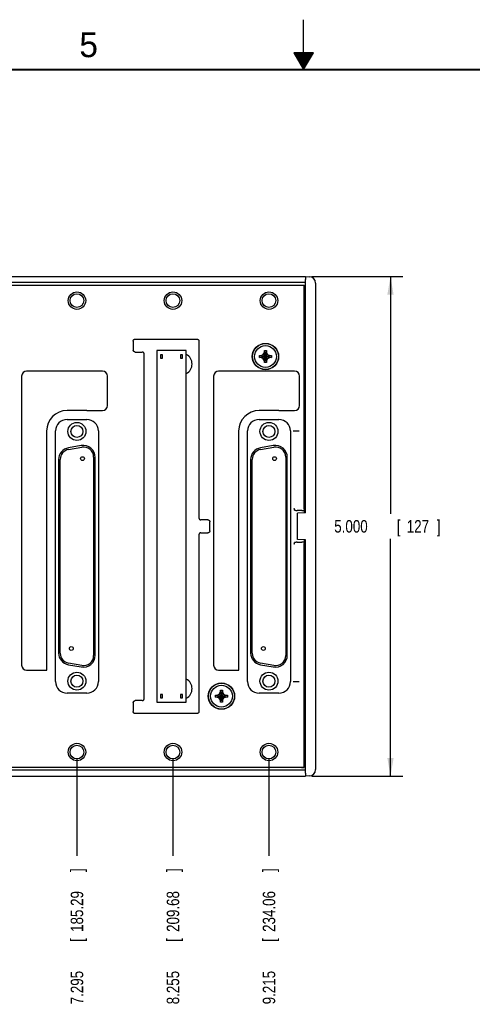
# Model space of a CAD drawing. Header units: inches. Extents: x 0 to 34, y 0 to 22.
# Tile 6 of 29: x 14.2 to 18.7, y 12.1 to 22. Entities that reach past the tile are written whole.
import ezdxf

# ---------------------------------------------------------------- set-up
doc = ezdxf.new("R2010")
doc.units = ezdxf.units.IN
doc.header["$LTSCALE"] = 1.87
doc.header["$MEASUREMENT"] = 0
doc.layers.get('0').update_dxf_attribs({"linetype": 'CONTINUOUS'})
doc.layers.add('DIMENSIONS', color=7, linetype='CONTINUOUS')
doc.styles.get("Standard").update_dxf_attribs({"font": 'txt', "width": 0.8})
doc.dimstyles.new('DIMSTYLE_1', dxfattribs={"dimtxt": 0.125, "dimasz": 0.18, "dimexe": 0.18, "dimexo": 0.0625, "dimgap": 0.09, "dimtad": 0, "dimtih": 1, "dimtoh": 1, "dimdec": 3, "dimzin": 4, "dimdsep": 46, "dimtxsty": 'STANDARD', "dimblk": '_FILLED', "dimblk1": '_FILLED', "dimblk2": '_FILLED', "dimcen": 0.09, "dimadec": 0, "dimazin": 0, "dimtp": 0.01, "dimtm": 0.01, "dimtfac": 1, "dimtdec": 3, "dimtofl": 0, "dimtmove": 0, "dimatfit": 3, "dimldrblk": '_FILLED', "dimfxl": 1, "dimtolj": 1, "dimtzin": 4, "dimarcsym": 0})
doc.dimstyles.new('DIMSTYLE_2', dxfattribs={"dimtxt": 0.125, "dimasz": 0.18, "dimexe": 0.18, "dimexo": 0.0625, "dimgap": 0.09, "dimtad": 0, "dimtih": 1, "dimtoh": 1, "dimdec": 3, "dimzin": 4, "dimdsep": 46, "dimtxsty": 'STANDARD', "dimblk": '_FILLED', "dimblk1": '_FILLED', "dimblk2": '_FILLED', "dimcen": 0.09, "dimadec": 0, "dimazin": 0, "dimtp": 0.01, "dimtm": 0.01, "dimtfac": 1, "dimtdec": 3, "dimtofl": 0, "dimtmove": 0, "dimatfit": 3, "dimldrblk": '_FILLED', "dimfxl": 1, "dimtolj": 1, "dimtzin": 4, "dimarcsym": 0})

# ---------------------------------------------------------------- blocks, each defined once
blk = doc.blocks.new('*D26')
at = {"layer": 'DIMENSIONS', "color": 2, "linetype": 'CONTINUOUS'}
blk.add_line((14.7334, 14.605), (14.7334, 13.6295), dxfattribs=at)
at = {"layer": 'DIMENSIONS', "color": 2, "linetype": 'CONTINUOUS', "width": 0.8}
for s, p in [(']', (14.7959, 13.467)), ('185.29', (14.7959, 12.867)), ('[', (14.7959, 12.767)), ('7.295', (14.7959, 12.142))]:
    blk.add_text(s, height=0.125, rotation=90, dxfattribs=at).set_placement(p)
blk = doc.blocks.new('_FILLED')
at = {"color": 0, "linetype": 'BYBLOCK'}
blk.add_solid([(0, 0), (-1, 0.174), (-1, -0.174)], dxfattribs=at)
blk = doc.blocks.new('*D27')
at = {"layer": 'DIMENSIONS', "color": 2, "linetype": 'CONTINUOUS'}
blk.add_line((15.6934, 14.605), (15.6934, 13.6295), dxfattribs=at)
at = {"layer": 'DIMENSIONS', "color": 2, "linetype": 'CONTINUOUS', "width": 0.8}
for s, p in [(']', (15.7559, 13.467)), ('209.68', (15.7559, 12.867)), ('[', (15.7559, 12.767)), ('8.255', (15.7559, 12.142))]:
    blk.add_text(s, height=0.125, rotation=90, dxfattribs=at).set_placement(p)
blk = doc.blocks.new('*D28')
at = {"layer": 'DIMENSIONS', "color": 2, "linetype": 'CONTINUOUS'}
blk.add_line((16.6534, 14.605), (16.6534, 13.6295), dxfattribs=at)
at = {"layer": 'DIMENSIONS', "color": 2, "linetype": 'CONTINUOUS', "width": 0.8}
for s, p in [(']', (16.7159, 13.467)), ('234.06', (16.7159, 12.867)), ('[', (16.7159, 12.767)), ('9.215', (16.7159, 12.142))]:
    blk.add_text(s, height=0.125, rotation=90, dxfattribs=at).set_placement(p)
blk = doc.blocks.new('*D35')
at = {"layer": 'DIMENSIONS', "color": 2, "linetype": 'CONTINUOUS'}
for p, q in [((17.0809, 19.4275), (17.9934, 19.4275)), ((17.8684, 19.4275), (17.8684, 17.0525)), ((17.8684, 14.4275), (17.8684, 16.8025)), ((17.0809, 14.4275), (17.9934, 14.4275))]:
    blk.add_line(p, q, dxfattribs=at)
at = {"layer": 'DIMENSIONS', "color": 2, "linetype": 'CONTINUOUS', "xscale": 0.18, "yscale": 0.18, "zscale": 0.18}
for p, rotation in [((17.8684, 19.4275), 90), ((17.8684, 14.4275), 270)]:
    blk.add_blockref('_FILLED', p, dxfattribs=dict(at, rotation=rotation))
at = {"layer": 'DIMENSIONS', "color": 2, "linetype": 'CONTINUOUS', "width": 0.8}
for s, p in [('5.000', (17.3059, 16.865)), ('[', (17.9309, 16.865)), ('127', (18.0309, 16.865)), (']', (18.3309, 16.865))]:
    blk.add_text(s, height=0.125, dxfattribs=at).set_placement(p)

msp = doc.modelspace()

# ---------------------------------------------------------------- linework, layer by layer
at = {"color": 2, "linetype": 'CONTINUOUS'}
for p, q in [((17, 21.5), (17, 22)), ((16.902, 21.6697), (17, 21.5)), ((17.098, 21.6697), (16.902, 21.6697)), ((16.9076, 21.66), (17.0924, 21.66)), ((16.9134, 21.65), (17.0866, 21.65)), ((16.9192, 21.64), (17.0808, 21.64)), ((16.925, 21.63), (17.0751, 21.63)), ((16.9307, 21.62), (17.0693, 21.62)), ((16.9365, 21.61), (17.0635, 21.61)), ((16.9423, 21.6), (17.0578, 21.6)), ((16.9481, 21.59), (17.052, 21.59)), ((17, 21.5), (17.098, 21.6697)), ((16.9538, 21.58), (17.0462, 21.58)), ((16.9596, 21.57), (17.0404, 21.57)), ((16.9654, 21.56), (17.0347, 21.56)), ((16.9712, 21.55), (17.0289, 21.55)), ((16.9769, 21.54), (17.0231, 21.54)), ((16.9827, 21.53), (17.0173, 21.53)), ((16.9885, 21.52), (17.0116, 21.52)), ((16.9942, 21.51), (17.0058, 21.51))]:
    msp.add_line(p, q, dxfattribs=at)
at = {"color": 7, "linetype": 'CONTINUOUS'}
for p, q in [((7.5384, 19.4275), (17.0184, 19.4275)), ((17.0184, 19.4275), (17.0581, 19.4261)), ((17.0184, 19.3675), (7.5384, 19.3675)), ((7.5484, 19.3425), (16.9784, 19.3425)), ((17.0056, 19.3397), (7.5512, 19.3397)), ((16.9784, 19.3425), (17.0065, 19.3405)), ((17.0065, 19.3405), (17.0056, 19.3397)), ((17.0056, 17.1006), (17.0056, 19.3397)), ((17.0065, 19.3405), (17.0065, 18.8925)), ((17.0184, 17.0625), (17.0184, 19.3975)), ((17.1184, 19.3636), (17.1184, 14.4913)), ((17.0184, 18.9475), (17.0065, 18.9475)), ((17.0084, 18.8925), (17.0065, 18.8925)), ((17.0084, 17.0619), (17.0084, 18.8925)), ((17.0184, 18.8775), (17.0084, 18.8771)), ((15.2964, 18.7825), (15.2964, 18.6925)), ((15.3164, 18.8025), (15.9324, 18.8025)), ((15.9524, 18.7825), (15.9524, 17.0125)), ((15.3164, 18.6725), (15.3864, 18.6725)), ((15.4064, 15.2025), (15.4064, 18.6525)), ((15.8269, 18.6875), (15.5319, 18.6875)), ((15.5319, 18.6875), (15.5319, 15.1675)), ((15.5884, 18.643), (15.5704, 18.643)), ((15.5704, 18.643), (15.5704, 18.612)), ((15.5884, 18.612), (15.5884, 18.643)), ((15.7884, 18.643), (15.7704, 18.643)), ((15.7704, 18.643), (15.7704, 18.612)), ((15.7884, 18.612), (15.7884, 18.643)), ((15.8269, 15.1675), (15.8269, 18.6875)), ((16.5576, 18.618), (16.6793, 18.6369)), ((16.5576, 18.6369), (16.6793, 18.618)), ((16.5582, 18.637), (16.5764, 18.637)), ((16.5764, 18.637), (16.597, 18.6488)), ((16.5764, 18.618), (16.6604, 18.637)), ((16.5764, 18.637), (16.6604, 18.618)), ((16.597, 18.6488), (16.6089, 18.6695)), ((16.597, 18.6061), (16.6398, 18.6488)), ((16.6398, 18.6061), (16.597, 18.6488)), ((16.6089, 18.5666), (16.6279, 18.6883)), ((16.6279, 18.5666), (16.6089, 18.6883)), ((16.6089, 18.6695), (16.6089, 18.6877)), ((16.6089, 18.5855), (16.6279, 18.6695)), ((16.6279, 18.5855), (16.6089, 18.6695)), ((16.6279, 18.6877), (16.6279, 18.6695)), ((16.6279, 18.6695), (16.6398, 18.6488)), ((16.6398, 18.6488), (16.6604, 18.637)), ((16.6604, 18.637), (16.6787, 18.637)), ((15.5704, 18.612), (15.5884, 18.612)), ((15.7704, 18.612), (15.7884, 18.612)), ((16.5764, 18.618), (16.5582, 18.618)), ((16.597, 18.6061), (16.5764, 18.618)), ((16.6089, 18.5855), (16.597, 18.6061)), ((16.6089, 18.5672), (16.6089, 18.5855)), ((16.6398, 18.6061), (16.6279, 18.5855)), ((16.6279, 18.5855), (16.6279, 18.5672)), ((16.6604, 18.618), (16.6398, 18.6061)), ((16.6787, 18.618), (16.6604, 18.618)), ((14.9884, 18.4815), (14.2304, 18.4815)), ((16.9084, 18.4815), (16.1504, 18.4815)), ((14.1804, 18.4315), (14.1804, 15.5365)), ((15.0384, 18.1365), (15.0384, 18.4315)), ((16.1004, 18.4315), (16.1004, 15.5365)), ((16.9584, 18.1365), (16.9584, 18.4315)), ((14.8324, 18.0865), (14.6354, 18.0865)), ((14.8324, 18.0861), (14.9884, 18.0865)), ((16.7524, 18.0865), (16.5554, 18.0865)), ((16.7524, 18.0861), (16.9084, 18.0865)), ((14.6344, 17.9976), (14.8324, 17.9976)), ((16.5544, 17.9976), (16.7524, 17.9976)), ((14.4304, 17.8815), (14.4304, 15.4865)), ((14.5192, 15.3725), (14.5192, 17.8825)), ((14.9476, 17.8825), (14.9476, 15.3725)), ((16.3504, 17.8815), (16.3504, 15.4865)), ((16.4392, 15.3725), (16.4392, 17.8825)), ((16.8676, 17.8825), (16.8676, 15.3725)), ((16.8948, 17.8825), (16.9562, 17.8825)), ((14.649, 17.6965), (14.783, 17.7201)), ((14.7761, 17.7356), (14.6491, 17.7132)), ((16.569, 17.6965), (16.703, 17.7201)), ((16.6961, 17.7356), (16.5691, 17.7132)), ((14.5499, 17.5951), (14.5499, 15.6598)), ((14.5664, 15.6569), (14.5664, 17.598)), ((14.9004, 17.6216), (14.9004, 15.6333)), ((14.9169, 15.6375), (14.9169, 17.6175)), ((16.4699, 17.5951), (16.4699, 15.6598)), ((16.4864, 15.6569), (16.4864, 17.598)), ((16.8204, 17.6216), (16.8204, 15.6333)), ((16.8369, 15.6375), (16.8369, 17.6175)), ((16.9091, 17.0896), (16.9079, 17.0928)), ((16.983, 17.0875), (16.9341, 17.0875)), ((17.0184, 17.0625), (16.9384, 17.0583)), ((16.9384, 16.7966), (16.9384, 17.0583)), ((17.0059, 17.0906), (17.008, 17.0853)), ((16.0424, 16.9925), (15.9724, 16.9925)), ((16.0624, 16.8825), (16.0624, 16.9725)), ((15.9724, 16.8625), (16.0424, 16.8625)), ((15.9524, 16.8425), (15.9524, 15.0725)), ((16.9079, 16.7621), (16.9091, 16.7653)), ((16.9341, 16.7675), (16.983, 16.7675)), ((17.0184, 16.7925), (16.9384, 16.7966)), ((17.008, 16.7696), (17.0059, 16.7643)), ((17.0084, 14.9625), (17.0084, 16.793)), ((17.0184, 14.4574), (17.0184, 16.7925)), ((17.0056, 14.5152), (17.0056, 16.7544)), ((14.2304, 15.4865), (14.4311, 15.4865)), ((14.783, 15.5348), (14.649, 15.5584)), ((14.6491, 15.5417), (14.7761, 15.5193)), ((16.1504, 15.4865), (16.3511, 15.4865)), ((16.703, 15.5348), (16.569, 15.5584)), ((16.5691, 15.5417), (16.6961, 15.5193)), ((16.1879, 15.1666), (16.1689, 15.2883)), ((16.1689, 15.1666), (16.1879, 15.2883)), ((16.1689, 15.2695), (16.1689, 15.2877)), ((16.1879, 15.2877), (16.1879, 15.2695)), ((16.8948, 15.3725), (16.9562, 15.3725)), ((14.8324, 15.2573), (14.6344, 15.2573)), ((15.3864, 15.1825), (15.3164, 15.1825)), ((15.5884, 15.243), (15.5704, 15.243)), ((15.5704, 15.243), (15.5704, 15.212)), ((15.5704, 15.212), (15.5884, 15.212)), ((15.5884, 15.212), (15.5884, 15.243)), ((15.7884, 15.243), (15.7704, 15.243)), ((15.7704, 15.243), (15.7704, 15.212)), ((15.7704, 15.212), (15.7884, 15.212)), ((15.7884, 15.212), (15.7884, 15.243)), ((16.1176, 15.218), (16.2393, 15.2369)), ((16.1176, 15.2369), (16.2393, 15.218)), ((16.1182, 15.237), (16.1364, 15.237)), ((16.1364, 15.218), (16.1182, 15.218)), ((16.1364, 15.237), (16.157, 15.2488)), ((16.1364, 15.218), (16.2204, 15.237)), ((16.1364, 15.237), (16.2204, 15.218)), ((16.157, 15.2061), (16.1364, 15.218)), ((16.157, 15.2488), (16.1689, 15.2695)), ((16.1998, 15.2061), (16.157, 15.2488)), ((16.157, 15.2061), (16.1998, 15.2488)), ((16.1689, 15.1855), (16.157, 15.2061)), ((16.1879, 15.1855), (16.1689, 15.2695)), ((16.1689, 15.1855), (16.1879, 15.2695)), ((16.1689, 15.1672), (16.1689, 15.1855)), ((16.1879, 15.2695), (16.1998, 15.2488)), ((16.1998, 15.2061), (16.1879, 15.1855)), ((16.1879, 15.1855), (16.1879, 15.1672)), ((16.1998, 15.2488), (16.2204, 15.237)), ((16.2204, 15.218), (16.1998, 15.2061)), ((16.2204, 15.237), (16.2387, 15.237)), ((16.2387, 15.218), (16.2204, 15.218)), ((16.7524, 15.2573), (16.5544, 15.2573)), ((15.2964, 15.1625), (15.2964, 15.0725)), ((15.5319, 15.1675), (15.8269, 15.1675)), ((15.9324, 15.0525), (15.3164, 15.0525)), ((17.0084, 14.9625), (17.0065, 14.9625)), ((17.0065, 14.5144), (17.0065, 14.9625)), ((17.0184, 14.9075), (17.0065, 14.9075)), ((17.0184, 14.9775), (17.0084, 14.9778)), ((16.9784, 14.5125), (7.5484, 14.5125)), ((7.5512, 14.5152), (17.0056, 14.5152)), ((16.9784, 14.5125), (17.0065, 14.5144)), ((17.0065, 14.5144), (17.0056, 14.5152)), ((17.0184, 14.4875), (7.5384, 14.4875)), ((7.5384, 14.4275), (17.0184, 14.4275)), ((17.0581, 14.4288), (17.0184, 14.4275))]:
    msp.add_line(p, q, dxfattribs=at)
at = {"color": 7, "linetype": 'CONTINUOUS', "const_width": 0.02}
msp.add_lwpolyline([(33.5, 21.5), (0.5, 21.5)], dxfattribs=at)
at = {"color": 7, "linetype": 'CONTINUOUS'}
for centre, radius in [((14.7334, 19.1875), 0.0875), ((14.7334, 19.1875), 0.069), ((15.6934, 19.1875), 0.0875), ((15.6934, 19.1875), 0.069), ((16.6534, 19.1875), 0.0875), ((16.6534, 19.1875), 0.069), ((16.6184, 18.6275), 0.1317), ((16.6184, 18.6275), 0.13), ((16.6184, 18.6275), 0.1095), ((14.7334, 17.8775), 0.09), ((16.6534, 17.8775), 0.09), ((14.7334, 17.8775), 0.06), ((16.6534, 17.8775), 0.06), ((14.7894, 17.6055), 0.019), ((16.7094, 17.6055), 0.019), ((14.6774, 15.704), 0.019), ((16.5974, 15.704), 0.019), ((14.7334, 15.3775), 0.09), ((14.7334, 15.3775), 0.06), ((16.6534, 15.3775), 0.09), ((16.6534, 15.3775), 0.06), ((16.1784, 15.2275), 0.1317), ((16.1784, 15.2275), 0.13), ((16.1784, 15.2275), 0.1095), ((14.7334, 14.6675), 0.0875), ((14.7334, 14.6675), 0.069), ((15.6934, 14.6675), 0.0875), ((15.6934, 14.6675), 0.069), ((16.6534, 14.6675), 0.0875), ((16.6534, 14.6675), 0.069)]:
    msp.add_circle(centre, radius, dxfattribs=at)
for centre, radius, start, end in [((17.0559, 19.3636), 0.0625, 0, 88), ((15.7784, 18.5525), 0.1065, 297.1017, 62.8983), ((14.2304, 18.4315), 0.05, 90, 180), ((14.9884, 18.4315), 0.05, 0, 90), ((16.1504, 18.4315), 0.05, 90, 180), ((16.9084, 18.4315), 0.05, 0, 90), ((14.6354, 17.8815), 0.205, 90, 180), ((14.9884, 18.1365), 0.05, 270, 360), ((16.5554, 17.8815), 0.205, 90, 180), ((16.9084, 18.1365), 0.05, 270, 360), ((14.6344, 17.8825), 0.1152, 90, 180), ((14.8324, 17.8825), 0.1152, 0, 90), ((16.5544, 17.8825), 0.1152, 90, 180), ((16.7524, 17.8825), 0.1152, 0, 90), ((14.6699, 17.5951), 0.12, 100, 180), ((14.6664, 17.598), 0.1, 100, 180), ((14.7969, 17.6175), 0.12, 0, 100), ((14.8004, 17.6216), 0.1, 0, 100), ((16.5899, 17.5951), 0.12, 100, 180), ((16.5864, 17.598), 0.1, 100, 180), ((16.7169, 17.6175), 0.12, 0, 100), ((16.7204, 17.6216), 0.1, 0, 100), ((14.6699, 15.6598), 0.12, 180, 260), ((14.6664, 15.6569), 0.1, 180, 260), ((14.7969, 15.6375), 0.12, 260, 360), ((14.8004, 15.6333), 0.1, 260, 360), ((16.5899, 15.6598), 0.12, 180, 260), ((16.5864, 15.6569), 0.1, 180, 260), ((16.7169, 15.6375), 0.12, 260, 360), ((16.7204, 15.6333), 0.1, 260, 360), ((14.2304, 15.5365), 0.05, 180, 270), ((16.1504, 15.5365), 0.05, 180, 270), ((15.7784, 15.3025), 0.1065, 297.1017, 62.8983), ((14.6344, 15.3725), 0.1152, 180, 270), ((14.8324, 15.3725), 0.1152, 270, 0), ((16.5544, 15.3725), 0.1152, 180, 270), ((16.7524, 15.3725), 0.1152, 270, 0), ((17.0559, 14.4913), 0.0625, 272, 360)]:
    msp.add_arc(centre, radius, start, end, dxfattribs=at)
for points, knots in [([(17.0184, 19.4275), (17.0184, 19.4274), (17.0184, 19.4273), (17.0184, 19.4269), (17.0184, 19.4264), (17.0184, 19.4256), (17.0184, 19.4246), (17.0184, 19.4234), (17.0184, 19.422), (17.0184, 19.4204), (17.0184, 19.4186), (17.0184, 19.4167), (17.0184, 19.4146), (17.0184, 19.4124), (17.0184, 19.4101), (17.0184, 19.4077), (17.0184, 19.4052), (17.0184, 19.4027), (17.0184, 19.4001), (17.0184, 19.3983), (17.0184, 19.3975)], [0, 0, 0, 0, 0.003776, 0.015133, 0.033986, 0.060196, 0.093565, 0.133844, 0.180725, 0.233852, 0.29282, 0.357179, 0.426438, 0.500065, 0.577499, 0.658147, 0.741394, 0.826604, 0.913127, 1, 1, 1, 1]), ([(15.2964, 18.7825), (15.2964, 18.7831), (15.2965, 18.7844), (15.2968, 18.7864), (15.2972, 18.7883), (15.2979, 18.7901), (15.2987, 18.7919), (15.2998, 18.7936), (15.3009, 18.7952), (15.3022, 18.7966), (15.3037, 18.7979), (15.3053, 18.7991), (15.307, 18.8001), (15.3087, 18.801), (15.3106, 18.8016), (15.3125, 18.8021), (15.3144, 18.8024), (15.3158, 18.8025), (15.3164, 18.8025)], [0, 0, 0, 0, 0.06236, 0.12502, 0.187678, 0.250028, 0.31237, 0.375015, 0.43766, 0.5, 0.56234, 0.624985, 0.68763, 0.749972, 0.812322, 0.87498, 0.93764, 1, 1, 1, 1]), ([(15.9324, 18.8025), (15.9331, 18.8025), (15.9344, 18.8024), (15.9363, 18.8021), (15.9382, 18.8016), (15.9401, 18.801), (15.9419, 18.8001), (15.9435, 18.7991), (15.9451, 18.7979), (15.9466, 18.7966), (15.9479, 18.7952), (15.9491, 18.7936), (15.9501, 18.7919), (15.9509, 18.7901), (15.9516, 18.7883), (15.9521, 18.7864), (15.9523, 18.7844), (15.9524, 18.7831), (15.9524, 18.7825)], [0, 0, 0, 0, 0.06236, 0.12502, 0.187678, 0.250028, 0.31237, 0.375015, 0.43766, 0.5, 0.56234, 0.624985, 0.68763, 0.749972, 0.812322, 0.87498, 0.93764, 1, 1, 1, 1]), ([(15.3164, 18.6725), (15.3158, 18.6725), (15.3144, 18.6725), (15.3125, 18.6728), (15.3106, 18.6733), (15.3087, 18.6739), (15.307, 18.6748), (15.3053, 18.6758), (15.3037, 18.677), (15.3022, 18.6783), (15.3009, 18.6797), (15.2998, 18.6813), (15.2987, 18.683), (15.2979, 18.6848), (15.2972, 18.6866), (15.2968, 18.6885), (15.2965, 18.6905), (15.2964, 18.6918), (15.2964, 18.6925)], [0, 0, 0, 0, 0.06236, 0.12502, 0.187678, 0.250028, 0.31237, 0.375015, 0.43766, 0.5, 0.56234, 0.624985, 0.68763, 0.749972, 0.812322, 0.87498, 0.93764, 1, 1, 1, 1]), ([(15.4064, 18.6525), (15.4064, 18.6531), (15.4063, 18.6544), (15.4061, 18.6564), (15.4056, 18.6583), (15.4049, 18.6601), (15.4041, 18.6619), (15.4031, 18.6636), (15.4019, 18.6652), (15.4006, 18.6666), (15.3991, 18.6679), (15.3975, 18.6691), (15.3959, 18.6701), (15.3941, 18.671), (15.3922, 18.6716), (15.3903, 18.6721), (15.3884, 18.6724), (15.3871, 18.6725), (15.3864, 18.6725)], [0, 0, 0, 0, 0.06236, 0.12502, 0.187678, 0.250028, 0.31237, 0.375015, 0.43766, 0.5, 0.56234, 0.624985, 0.68763, 0.749972, 0.812322, 0.87498, 0.93764, 1, 1, 1, 1]), ([(16.5574, 18.6275), (16.5574, 18.6285), (16.5574, 18.6306), (16.5575, 18.6338), (16.5575, 18.6359), (16.5576, 18.6369)], [0, 0, 0, 0, 0.333651, 0.66705, 1, 1, 1, 1]), ([(16.5576, 18.6369), (16.5576, 18.6369), (16.5578, 18.6369), (16.558, 18.6369), (16.5581, 18.637), (16.5582, 18.637)], [0, 0, 0, 0, 0.333117, 0.666389, 1, 1, 1, 1]), ([(16.6089, 18.6883), (16.6105, 18.6884), (16.6137, 18.6884), (16.6184, 18.6885), (16.6232, 18.6884), (16.6263, 18.6884), (16.6279, 18.6883)], [0, 0, 0, 0, 0.249818, 0.5, 0.750182, 1, 1, 1, 1]), ([(16.6089, 18.6877), (16.6089, 18.6878), (16.6089, 18.6879), (16.6089, 18.6881), (16.6089, 18.6882), (16.6089, 18.6883)], [0, 0, 0, 0, 0.333592, 0.666883, 1, 1, 1, 1]), ([(16.6279, 18.6883), (16.6279, 18.6882), (16.6279, 18.6881), (16.6279, 18.6879), (16.6279, 18.6878), (16.6279, 18.6877)], [0, 0, 0, 0, 0.333117, 0.66645, 1, 1, 1, 1]), ([(16.6787, 18.637), (16.6787, 18.637), (16.6789, 18.6369), (16.6791, 18.6369), (16.6792, 18.6369), (16.6793, 18.6369)], [0, 0, 0, 0, 0.333611, 0.666883, 1, 1, 1, 1]), ([(16.6793, 18.6369), (16.6793, 18.6359), (16.6794, 18.6338), (16.6794, 18.6306), (16.6794, 18.6285), (16.6794, 18.6275)], [0, 0, 0, 0, 0.332959, 0.666356, 1, 1, 1, 1]), ([(16.5576, 18.618), (16.5575, 18.619), (16.5575, 18.6211), (16.5574, 18.6243), (16.5574, 18.6264), (16.5574, 18.6275)], [0, 0, 0, 0, 0.332959, 0.666356, 1, 1, 1, 1]), ([(16.5582, 18.618), (16.5581, 18.618), (16.558, 18.618), (16.5578, 18.618), (16.5576, 18.618), (16.5576, 18.618)], [0, 0, 0, 0, 0.333611, 0.666883, 1, 1, 1, 1]), ([(16.6089, 18.5666), (16.6089, 18.5667), (16.6089, 18.5668), (16.6089, 18.567), (16.6089, 18.5671), (16.6089, 18.5672)], [0, 0, 0, 0, 0.333117, 0.66645, 1, 1, 1, 1]), ([(16.6279, 18.5666), (16.6263, 18.5666), (16.6232, 18.5665), (16.6184, 18.5664), (16.6137, 18.5665), (16.6105, 18.5666), (16.6089, 18.5666)], [0, 0, 0, 0, 0.249818, 0.5, 0.750182, 1, 1, 1, 1]), ([(16.6279, 18.5672), (16.6279, 18.5671), (16.6279, 18.567), (16.6279, 18.5668), (16.6279, 18.5667), (16.6279, 18.5666)], [0, 0, 0, 0, 0.333592, 0.666883, 1, 1, 1, 1]), ([(16.6793, 18.618), (16.6792, 18.618), (16.6791, 18.618), (16.6789, 18.618), (16.6787, 18.618), (16.6787, 18.618)], [0, 0, 0, 0, 0.333117, 0.666389, 1, 1, 1, 1]), ([(16.6794, 18.6275), (16.6794, 18.6264), (16.6794, 18.6243), (16.6794, 18.6211), (16.6793, 18.619), (16.6793, 18.618)], [0, 0, 0, 0, 0.333651, 0.66705, 1, 1, 1, 1]), ([(16.9079, 17.0928), (16.9078, 17.0929), (16.9077, 17.0933), (16.9076, 17.0939), (16.9075, 17.0948), (16.9074, 17.0958), (16.9073, 17.0969), (16.9072, 17.0982), (16.9071, 17.0997), (16.907, 17.1014), (16.9069, 17.1034), (16.9068, 17.1049), (16.9067, 17.1056)], [0, 0, 0, 0, 0.032301, 0.083379, 0.150106, 0.229078, 0.318044, 0.418443, 0.533235, 0.665992, 0.820612, 1, 1, 1, 1]), ([(16.9091, 17.0896), (16.9092, 17.0895), (16.9094, 17.0893), (16.9098, 17.0891), (16.9103, 17.089), (16.9111, 17.0888), (16.9121, 17.0886), (16.9132, 17.0884), (16.9146, 17.0883), (16.916, 17.0881), (16.9177, 17.088), (16.9194, 17.0879), (16.9213, 17.0878), (16.9233, 17.0877), (16.9253, 17.0876), (16.9275, 17.0875), (16.9297, 17.0875), (16.9319, 17.0875), (16.9334, 17.0875), (16.9341, 17.0875)], [0, 0, 0, 0, 0.010619, 0.027709, 0.052071, 0.083838, 0.122823, 0.168845, 0.221462, 0.280384, 0.345002, 0.414953, 0.489507, 0.568234, 0.650335, 0.735307, 0.822332, 0.910822, 1, 1, 1, 1]), ([(16.983, 17.0875), (16.9838, 17.0875), (16.9853, 17.0874), (16.9875, 17.0874), (16.9897, 17.0874), (16.9918, 17.0873), (16.9939, 17.0872), (16.9959, 17.0871), (16.9978, 17.087), (16.9995, 17.0869), (17.0011, 17.0868), (17.0026, 17.0866), (17.0039, 17.0865), (17.0051, 17.0863), (17.006, 17.0861), (17.0068, 17.086), (17.0074, 17.0858), (17.0078, 17.0856), (17.008, 17.0854), (17.008, 17.0853)], [0, 0, 0, 0, 0.089178, 0.177668, 0.264693, 0.349665, 0.431766, 0.510493, 0.585047, 0.654998, 0.719616, 0.778538, 0.831155, 0.877177, 0.916162, 0.947929, 0.972291, 0.989381, 1, 1, 1, 1]), ([(17.0056, 17.1006), (17.0056, 17.1002), (17.0056, 17.0994), (17.0056, 17.0983), (17.0056, 17.0972), (17.0057, 17.0962), (17.0057, 17.0952), (17.0057, 17.0943), (17.0057, 17.0934), (17.0058, 17.0927), (17.0058, 17.092), (17.0058, 17.0915), (17.0059, 17.0911), (17.0059, 17.0908), (17.0059, 17.0906), (17.0059, 17.0906)], [0, 0, 0, 0, 0.11411, 0.226803, 0.336435, 0.441858, 0.541372, 0.634049, 0.71832, 0.793435, 0.858122, 0.911786, 0.953571, 0.98308, 1, 1, 1, 1]), ([(15.9524, 17.0125), (15.9524, 17.0118), (15.9525, 17.0105), (15.9528, 17.0085), (15.9532, 17.0066), (15.9539, 17.0048), (15.9547, 17.003), (15.9558, 17.0013), (15.9569, 16.9997), (15.9582, 16.9983), (15.9597, 16.997), (15.9613, 16.9958), (15.963, 16.9948), (15.9647, 16.9939), (15.9666, 16.9933), (15.9685, 16.9928), (15.9704, 16.9925), (15.9718, 16.9925), (15.9724, 16.9925)], [0, 0, 0, 0, 0.06236, 0.12502, 0.187678, 0.250028, 0.31237, 0.375015, 0.43766, 0.5, 0.56234, 0.624985, 0.68763, 0.749972, 0.812322, 0.87498, 0.93764, 1, 1, 1, 1]), ([(16.0424, 16.9925), (16.0431, 16.9925), (16.0444, 16.9924), (16.0463, 16.9921), (16.0482, 16.9916), (16.0501, 16.991), (16.0519, 16.9901), (16.0535, 16.9891), (16.0551, 16.9879), (16.0566, 16.9866), (16.0579, 16.9852), (16.0591, 16.9836), (16.0601, 16.9819), (16.0609, 16.9801), (16.0616, 16.9783), (16.0621, 16.9764), (16.0623, 16.9744), (16.0624, 16.9731), (16.0624, 16.9725)], [0, 0, 0, 0, 0.06236, 0.12502, 0.187678, 0.250028, 0.31237, 0.375015, 0.43766, 0.5, 0.56234, 0.624985, 0.68763, 0.749972, 0.812322, 0.87498, 0.93764, 1, 1, 1, 1]), ([(15.9724, 16.8625), (15.9718, 16.8625), (15.9704, 16.8624), (15.9685, 16.8621), (15.9666, 16.8616), (15.9647, 16.861), (15.963, 16.8601), (15.9613, 16.8591), (15.9597, 16.8579), (15.9582, 16.8566), (15.9569, 16.8552), (15.9558, 16.8536), (15.9547, 16.8519), (15.9539, 16.8501), (15.9532, 16.8483), (15.9528, 16.8464), (15.9525, 16.8444), (15.9524, 16.8431), (15.9524, 16.8425)], [0, 0, 0, 0, 0.06236, 0.12502, 0.187678, 0.250028, 0.31237, 0.375015, 0.43766, 0.5, 0.56234, 0.624985, 0.68763, 0.749972, 0.812322, 0.87498, 0.93764, 1, 1, 1, 1]), ([(16.0624, 16.8825), (16.0624, 16.8818), (16.0623, 16.8805), (16.0621, 16.8785), (16.0616, 16.8766), (16.0609, 16.8748), (16.0601, 16.873), (16.0591, 16.8713), (16.0579, 16.8697), (16.0566, 16.8683), (16.0551, 16.867), (16.0535, 16.8658), (16.0519, 16.8648), (16.0501, 16.8639), (16.0482, 16.8633), (16.0463, 16.8628), (16.0444, 16.8625), (16.0431, 16.8625), (16.0424, 16.8625)], [0, 0, 0, 0, 0.06236, 0.12502, 0.187678, 0.250028, 0.31237, 0.375015, 0.43766, 0.5, 0.56234, 0.624985, 0.68763, 0.749972, 0.812322, 0.87498, 0.93764, 1, 1, 1, 1]), ([(16.9067, 16.7493), (16.9068, 16.7501), (16.9069, 16.7515), (16.907, 16.7535), (16.9071, 16.7552), (16.9072, 16.7567), (16.9073, 16.758), (16.9074, 16.7592), (16.9075, 16.7602), (16.9076, 16.761), (16.9077, 16.7616), (16.9078, 16.762), (16.9079, 16.7621)], [0, 0, 0, 0, 0.179379, 0.333983, 0.466717, 0.581492, 0.681885, 0.770856, 0.849846, 0.916597, 0.967693, 1, 1, 1, 1]), ([(16.9341, 16.7675), (16.9334, 16.7675), (16.9319, 16.7674), (16.9297, 16.7674), (16.9275, 16.7674), (16.9253, 16.7673), (16.9233, 16.7672), (16.9213, 16.7671), (16.9194, 16.767), (16.9177, 16.7669), (16.916, 16.7668), (16.9146, 16.7666), (16.9132, 16.7665), (16.9121, 16.7663), (16.9111, 16.7661), (16.9103, 16.766), (16.9098, 16.7658), (16.9094, 16.7656), (16.9092, 16.7654), (16.9091, 16.7653)], [0, 0, 0, 0, 0.089178, 0.177668, 0.264693, 0.349665, 0.431766, 0.510493, 0.585047, 0.654998, 0.719616, 0.778538, 0.831155, 0.877177, 0.916162, 0.947929, 0.972291, 0.989381, 1, 1, 1, 1]), ([(17.008, 16.7696), (17.008, 16.7695), (17.0078, 16.7693), (17.0074, 16.7691), (17.0068, 16.769), (17.006, 16.7688), (17.0051, 16.7686), (17.0039, 16.7684), (17.0026, 16.7683), (17.0011, 16.7681), (16.9995, 16.768), (16.9978, 16.7679), (16.9959, 16.7678), (16.9939, 16.7677), (16.9918, 16.7676), (16.9897, 16.7675), (16.9875, 16.7675), (16.9853, 16.7675), (16.9838, 16.7675), (16.983, 16.7675)], [0, 0, 0, 0, 0.010619, 0.027709, 0.052071, 0.083838, 0.122823, 0.168845, 0.221462, 0.280384, 0.345002, 0.414953, 0.489507, 0.568234, 0.650335, 0.735307, 0.822332, 0.910822, 1, 1, 1, 1]), ([(17.0059, 16.7643), (17.0059, 16.7643), (17.0059, 16.7641), (17.0059, 16.7638), (17.0058, 16.7634), (17.0058, 16.7629), (17.0058, 16.7622), (17.0057, 16.7615), (17.0057, 16.7606), (17.0057, 16.7597), (17.0057, 16.7587), (17.0056, 16.7577), (17.0056, 16.7566), (17.0056, 16.7555), (17.0056, 16.7547), (17.0056, 16.7544)], [0, 0, 0, 0, 0.01692, 0.046429, 0.088214, 0.141878, 0.206565, 0.28168, 0.365951, 0.458628, 0.558142, 0.663565, 0.773197, 0.88589, 1, 1, 1, 1]), ([(16.1689, 15.2883), (16.1705, 15.2884), (16.1737, 15.2884), (16.1784, 15.2885), (16.1832, 15.2884), (16.1863, 15.2884), (16.1879, 15.2883)], [0, 0, 0, 0, 0.249818, 0.5, 0.750182, 1, 1, 1, 1]), ([(16.1689, 15.2877), (16.1689, 15.2878), (16.1689, 15.2879), (16.1689, 15.2881), (16.1689, 15.2882), (16.1689, 15.2883)], [0, 0, 0, 0, 0.333592, 0.666883, 1, 1, 1, 1]), ([(16.1879, 15.2883), (16.1879, 15.2882), (16.1879, 15.2881), (16.1879, 15.2879), (16.1879, 15.2878), (16.1879, 15.2877)], [0, 0, 0, 0, 0.333117, 0.66645, 1, 1, 1, 1]), ([(15.2964, 15.1625), (15.2964, 15.1631), (15.2965, 15.1644), (15.2968, 15.1664), (15.2972, 15.1683), (15.2979, 15.1701), (15.2987, 15.1719), (15.2998, 15.1736), (15.3009, 15.1752), (15.3022, 15.1766), (15.3037, 15.1779), (15.3053, 15.1791), (15.307, 15.1801), (15.3087, 15.181), (15.3106, 15.1816), (15.3125, 15.1821), (15.3144, 15.1824), (15.3158, 15.1825), (15.3164, 15.1825)], [0, 0, 0, 0, 0.06236, 0.12502, 0.187678, 0.250028, 0.31237, 0.375015, 0.43766, 0.5, 0.56234, 0.624985, 0.68763, 0.749972, 0.812322, 0.87498, 0.93764, 1, 1, 1, 1]), ([(15.3864, 15.1825), (15.3871, 15.1825), (15.3884, 15.1825), (15.3903, 15.1828), (15.3922, 15.1833), (15.3941, 15.1839), (15.3959, 15.1848), (15.3975, 15.1858), (15.3991, 15.187), (15.4006, 15.1883), (15.4019, 15.1897), (15.4031, 15.1913), (15.4041, 15.193), (15.4049, 15.1948), (15.4056, 15.1966), (15.4061, 15.1985), (15.4063, 15.2005), (15.4064, 15.2018), (15.4064, 15.2025)], [0, 0, 0, 0, 0.06236, 0.12502, 0.187678, 0.250028, 0.31237, 0.375015, 0.43766, 0.5, 0.56234, 0.624985, 0.68763, 0.749972, 0.812322, 0.87498, 0.93764, 1, 1, 1, 1]), ([(16.1174, 15.2275), (16.1174, 15.2285), (16.1174, 15.2306), (16.1175, 15.2338), (16.1175, 15.2359), (16.1176, 15.2369)], [0, 0, 0, 0, 0.333651, 0.66705, 1, 1, 1, 1]), ([(16.1176, 15.218), (16.1175, 15.219), (16.1175, 15.2211), (16.1174, 15.2243), (16.1174, 15.2264), (16.1174, 15.2275)], [0, 0, 0, 0, 0.332959, 0.666356, 1, 1, 1, 1]), ([(16.1176, 15.2369), (16.1176, 15.2369), (16.1178, 15.2369), (16.118, 15.2369), (16.1181, 15.237), (16.1182, 15.237)], [0, 0, 0, 0, 0.333117, 0.666389, 1, 1, 1, 1]), ([(16.1182, 15.218), (16.1181, 15.218), (16.118, 15.218), (16.1178, 15.218), (16.1176, 15.218), (16.1176, 15.218)], [0, 0, 0, 0, 0.333611, 0.666883, 1, 1, 1, 1]), ([(16.2387, 15.237), (16.2387, 15.237), (16.2389, 15.2369), (16.2391, 15.2369), (16.2392, 15.2369), (16.2393, 15.2369)], [0, 0, 0, 0, 0.333611, 0.666883, 1, 1, 1, 1]), ([(16.2393, 15.218), (16.2392, 15.218), (16.2391, 15.218), (16.2389, 15.218), (16.2387, 15.218), (16.2387, 15.218)], [0, 0, 0, 0, 0.333117, 0.666389, 1, 1, 1, 1]), ([(16.2393, 15.2369), (16.2393, 15.2359), (16.2394, 15.2338), (16.2394, 15.2306), (16.2394, 15.2285), (16.2394, 15.2275)], [0, 0, 0, 0, 0.332959, 0.666356, 1, 1, 1, 1]), ([(16.2394, 15.2275), (16.2394, 15.2264), (16.2394, 15.2243), (16.2394, 15.2211), (16.2393, 15.219), (16.2393, 15.218)], [0, 0, 0, 0, 0.333651, 0.66705, 1, 1, 1, 1]), ([(16.1689, 15.1666), (16.1689, 15.1667), (16.1689, 15.1668), (16.1689, 15.167), (16.1689, 15.1671), (16.1689, 15.1672)], [0, 0, 0, 0, 0.333117, 0.66645, 1, 1, 1, 1]), ([(16.1879, 15.1666), (16.1863, 15.1666), (16.1832, 15.1665), (16.1784, 15.1664), (16.1737, 15.1665), (16.1705, 15.1666), (16.1689, 15.1666)], [0, 0, 0, 0, 0.249818, 0.5, 0.750182, 1, 1, 1, 1]), ([(16.1879, 15.1672), (16.1879, 15.1671), (16.1879, 15.167), (16.1879, 15.1668), (16.1879, 15.1667), (16.1879, 15.1666)], [0, 0, 0, 0, 0.333592, 0.666883, 1, 1, 1, 1]), ([(15.3164, 15.0525), (15.3158, 15.0525), (15.3144, 15.0525), (15.3125, 15.0528), (15.3106, 15.0533), (15.3087, 15.0539), (15.307, 15.0548), (15.3053, 15.0558), (15.3037, 15.057), (15.3022, 15.0583), (15.3009, 15.0597), (15.2998, 15.0613), (15.2987, 15.063), (15.2979, 15.0648), (15.2972, 15.0666), (15.2968, 15.0685), (15.2965, 15.0705), (15.2964, 15.0718), (15.2964, 15.0725)], [0, 0, 0, 0, 0.06236, 0.12502, 0.187678, 0.250028, 0.31237, 0.375015, 0.43766, 0.5, 0.56234, 0.624985, 0.68763, 0.749972, 0.812322, 0.87498, 0.93764, 1, 1, 1, 1]), ([(15.9524, 15.0725), (15.9524, 15.0718), (15.9523, 15.0705), (15.9521, 15.0685), (15.9516, 15.0666), (15.9509, 15.0648), (15.9501, 15.063), (15.9491, 15.0613), (15.9479, 15.0597), (15.9466, 15.0583), (15.9451, 15.057), (15.9435, 15.0558), (15.9419, 15.0548), (15.9401, 15.0539), (15.9382, 15.0533), (15.9363, 15.0528), (15.9344, 15.0525), (15.9331, 15.0525), (15.9324, 15.0525)], [0, 0, 0, 0, 0.06236, 0.12502, 0.187678, 0.250028, 0.31237, 0.375015, 0.43766, 0.5, 0.56234, 0.624985, 0.68763, 0.749972, 0.812322, 0.87498, 0.93764, 1, 1, 1, 1]), ([(17.0184, 14.4574), (17.0184, 14.4566), (17.0184, 14.4548), (17.0184, 14.4523), (17.0184, 14.4497), (17.0184, 14.4472), (17.0184, 14.4448), (17.0184, 14.4425), (17.0184, 14.4403), (17.0184, 14.4382), (17.0184, 14.4363), (17.0184, 14.4345), (17.0184, 14.4329), (17.0184, 14.4315), (17.0184, 14.4303), (17.0184, 14.4293), (17.0184, 14.4285), (17.0184, 14.428), (17.0184, 14.4276), (17.0184, 14.4275), (17.0184, 14.4275)], [0, 0, 0, 0, 0.086873, 0.173396, 0.258606, 0.341853, 0.422501, 0.499935, 0.573562, 0.642821, 0.70718, 0.766148, 0.819275, 0.866156, 0.906435, 0.939804, 0.966014, 0.984867, 0.996224, 1, 1, 1, 1])]:
    msp.add_open_spline(points, degree=3, knots=knots, dxfattribs=at)

# ---------------------------------------------------------------- texts
at = {"color": 2, "linetype": 'CONTINUOUS'}
msp.add_text('5', height=0.25, dxfattribs=at).set_placement((14.7577, 21.6247))

# ---------------------------------------------------------------- dimensions: what is measured, and where the dimension line sits
at = {"layer": 'DIMENSIONS', "color": 2, "linetype": 'CONTINUOUS'}
dim = msp.add_linear_dim(base=(17.8684, 19.4275), p1=(17.0809, 14.4275), p2=(17.0809, 19.4275), angle=90, dimstyle='DIMSTYLE_2', dxfattribs=at)
dim.commit()
dim.dimension.update_dxf_attribs({"geometry": '*D35', "text_midpoint": (17.8684, 16.9275), "dimtype": 160})
for feature_location, picture, middle in [((14.7334, 14.605), '*D26', (14.7334, 12.8545)), ((15.6934, 14.605), '*D27', (15.6934, 12.8545)), ((16.6534, 14.605), '*D28', (16.6534, 12.8545))]:
    dim = msp.add_ordinate_dim(feature_location=feature_location, offset=(0, -0.9754), dtype=1, origin=(7.4384, 14.6675), dimstyle='DIMSTYLE_1', dxfattribs=at)
    dim.commit()
    dim.dimension.update_dxf_attribs({"geometry": picture, "text_midpoint": middle})

doc.saveas('drawing.dxf')
